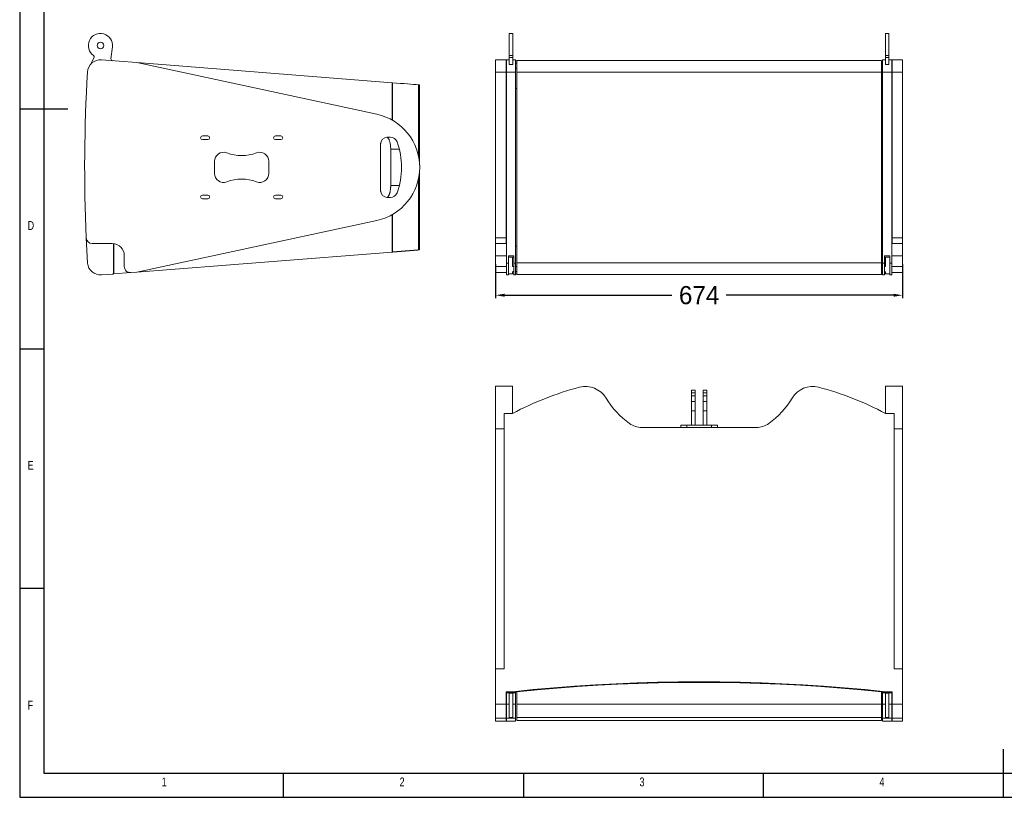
# Model space of a CAD drawing. Header units: inches. Extents: x 5219 to 8478, y -210 to 2071.
# Tile 1 of 7: x 5219 to 6850, y -210 to 1078. Entities that reach past the tile are written whole.
import ezdxf

# ---------------------------------------------------------------- set-up
doc = ezdxf.new("R2010")
doc.units = ezdxf.units.IN
doc.header["$MEASUREMENT"] = 0
doc.styles.add('SLDTEXTSTYLE0', font='TXT', dxfattribs={"width": 0.75})
doc.dimstyles.get("Standard").update_dxf_attribs({"dimtxt": 30, "dimasz": 15, "dimexe": 5, "dimexo": 5, "dimgap": 5, "dimtad": 0, "dimtoh": 1, "dimdec": 0, "dimzin": 0, "dimdsep": 46, "dimtxsty": 'Standard', "dimcen": 5, "dimadec": 0, "dimazin": 0, "dimtfac": 1, "dimtdec": 0, "dimtofl": 0, "dimtmove": 0, "dimatfit": 3, "dimfxl": 0, "dimtolj": 1, "dimtzin": 0, "dimarcsym": 0})

# ---------------------------------------------------------------- blocks, each defined once
blk = doc.blocks.new('1111')
at = {"color": 7, "linetype": 'Continuous'}
for p, q in [((2115.4, 777.9), (2115.4, -657.1)), ((2140.4, 752.9), (2140.4, -632.1)), ((2115.4, 60.4), (2165.4, 60.4)), ((2115.4, -189.6), (2140.4, -189.6)), ((2140.4, -439.6), (2115.4, -439.6)), ((3140.4, -657.1), (3140.4, -607.1)), ((2140.4, -632.1), (3229.4, -632.1)), ((2390.4, -657.1), (2390.4, -632.1)), ((2640.4, -632.1), (2640.4, -657.1)), ((2890.4, -657.1), (2890.4, -632.1)), ((2115.4, -657.1), (4165.4, -657.1))]:
    blk.add_line(p, q, dxfattribs=at)
at = {"color": 7, "char_height": 9.26, "attachment_point": 1, "style": 'SLDTEXTSTYLE0'}
for s, insert in [('D', (2123.7, -56.5)), ('E', (2123.7, -306.5)), ('F', (2123.7, -556.5)), ('1', (2263.3, -636.5)), ('2', (2511.2, -636.5)), ('3', (2761.2, -636.5)), ('4', (3011.2, -636.5))]:
    blk.add_mtext(s, dxfattribs=dict(at, insert=insert))
blk = doc.blocks.new('*D79')
at = {"color": 0, "lineweight": -2}
for p, q in [((6007, 673.3), (6007, 616.8)), ((6681, 673.3), (6681, 616.8)), ((6022, 621.8), (6299, 621.8)), ((6666, 621.8), (6389, 621.8))]:
    blk.add_line(p, q, dxfattribs=at)
at = {"color": 0}
for points in [[(6022, 624.3), (6022, 619.3), (6007, 621.8)], [(6666, 624.3), (6666, 619.3), (6681, 621.8)]]:
    blk.add_solid(points, dxfattribs=at)
at = {"layer": 'Defpoints', "color": 0}
for p in [(6007, 678.3), (6681, 678.3), (6007, 621.8)]:
    blk.add_point(p, dxfattribs=at)
at = {"color": 0, "insert": (6344, 621.8), "char_height": 30, "attachment_point": 5}
blk.add_mtext('\\A1;674', dxfattribs=at)

msp = doc.modelspace()

# ---------------------------------------------------------------- linework, layer by layer
at = {"color": 7, "linetype": 'Continuous', "lineweight": 15}
for p, q in [((6035.6, 1055.6), (6029.6, 1055.6)), ((6029.6, 1019), (6029.6, 1055.6)), ((6035.6, 1055.6), (6035.6, 1019)), ((6658.5, 1055.6), (6652.5, 1055.6)), ((6652.5, 1019), (6652.5, 1055.6)), ((6658.5, 1055.6), (6658.5, 1019)), ((5369.8, 1013.7), (5372.2, 1033.2)), ((5335.8, 1004.2), (5341.9, 1015.8)), ((5412.7, 1007.2), (5354, 1011.8)), ((6024.4, 1011.9), (6007, 1011.9)), ((6007, 991.7), (6007, 1011.9)), ((6024.4, 1011.9), (6024.4, 991.7)), ((6029.6, 1011.9), (6025.1, 1011.9)), ((6025.1, 1011.9), (6025.1, 991.7)), ((6029.6, 1019), (6035.6, 1019)), ((6029.6, 1015.8), (6029.6, 1019)), ((6035.6, 1015.8), (6029.6, 1015.8)), ((6029.6, 1004.2), (6029.6, 1015.8)), ((6035.6, 1019), (6035.6, 1015.8)), ((6035.6, 1004.2), (6035.6, 1015.8)), ((6040.1, 1011.9), (6035.6, 1011.9)), ((6040.1, 991.7), (6040.1, 1011.9)), ((6652.5, 1011.9), (6648, 1011.9)), ((6648, 1011.9), (6648, 991.7)), ((6652.5, 1019), (6658.5, 1019)), ((6652.5, 1015.8), (6652.5, 1019)), ((6658.5, 1015.8), (6652.5, 1015.8)), ((6652.5, 1004.2), (6652.5, 1015.8)), ((6658.5, 1019), (6658.5, 1015.8)), ((6658.5, 1004.2), (6658.5, 1015.8)), ((6663, 1011.9), (6658.5, 1011.9)), ((6663, 991.7), (6663, 1011.9)), ((6681, 1011.9), (6663.7, 1011.9)), ((6663.7, 1011.9), (6663.7, 991.7)), ((6681, 1011.9), (6681, 991.7)), ((5412.7, 1007.2), (5412.7, 1007.2)), ((5810.1, 921.7), (5412.7, 1007.2)), ((5835.7, 973.9), (5412.7, 1007.2)), ((6025.1, 1010.2), (6024.4, 1010.2)), ((6035.6, 1004.2), (6029.6, 1004.2)), ((6042, 1010.2), (6040.1, 1010.2)), ((6042, 1006.2), (6040.1, 1006.2)), ((6040.1, 998.2), (6042, 998.2)), ((6646, 1010.5), (6042, 1010.5)), ((6042, 991.2), (6042, 1010.5)), ((6646, 991.2), (6646, 1010.5)), ((6648, 1010.2), (6646, 1010.2)), ((6646, 1006.2), (6648, 1006.2)), ((6648, 998.2), (6646, 998.2)), ((6658.5, 1004.2), (6652.5, 1004.2)), ((6663.7, 1010.2), (6663, 1010.2)), ((6024.4, 991.7), (6007, 991.7)), ((6024.4, 716.9), (6024.4, 991.7)), ((6040.1, 991.7), (6025.1, 991.7)), ((6025.1, 991.7), (6025.1, 674.9)), ((6040.1, 674.9), (6040.1, 991.7)), ((6646, 991.2), (6042, 991.2)), ((6042, 991.2), (6042, 675.3)), ((6646, 675.3), (6646, 991.2)), ((6648, 991.7), (6648, 674.9)), ((6663, 991.7), (6648, 991.7)), ((6663, 674.9), (6663, 991.7)), ((6681, 991.7), (6663.7, 991.7)), ((6663.7, 991.7), (6663.7, 716.9)), ((6681, 991.7), (6681, 716.9)), ((5835.7, 911.9), (5835.7, 973.9)), ((5835.9, 973.9), (5835.7, 973.9)), ((5835.9, 911.8), (5835.9, 973.9)), ((5879.4, 970.5), (5879.4, 958.5)), ((5880.6, 844), (5880.6, 970.4)), ((6040.1, 964.1), (6042, 964.1)), ((6646, 964), (6648, 964.1)), ((5879.2, 958.5), (5879.2, 852.2)), ((5879.2, 852.2), (5879.2, 958.5)), ((5521.2, 885.7), (5530.2, 885.7)), ((5642.2, 885.7), (5651.2, 885.7)), ((5828.2, 883.7), (5832.4, 883.7)), ((5530.2, 879.7), (5521.2, 879.7)), ((5651.2, 879.7), (5642.2, 879.7)), ((5816.2, 795.7), (5816.2, 871.7)), ((5816.3, 793.7), (5816.3, 873.7)), ((5833.1, 863.7), (5833.1, 803.7)), ((5541.2, 823.7), (5541.2, 843.7)), ((5631.2, 843.7), (5631.2, 823.7)), ((5880.6, 696.9), (5880.6, 823.4)), ((5879.2, 708.9), (5879.2, 815.2)), ((5879.2, 815.1), (5879.2, 708.9)), ((5521.2, 787.7), (5530.2, 787.7)), ((5642.2, 787.7), (5651.2, 787.7)), ((5832.9, 783.7), (5827.7, 783.7)), ((5832.4, 783.7), (5828.2, 783.7)), ((5530.2, 781.7), (5521.2, 781.7)), ((5651.2, 781.7), (5642.2, 781.7)), ((5835.7, 755.5), (5835.7, 693.4)), ((5835.9, 693.4), (5835.9, 755.6)), ((5412.7, 660.1), (5810.1, 745.7)), ((5338.7, 707.3), (5371.9, 707.3)), ((5373.9, 707.2), (5373.9, 658)), ((5374.5, 707.2), (5374.5, 657.1)), ((5879.4, 696.9), (5879.4, 708.9)), ((6024.4, 716.9), (6007, 716.9)), ((6007, 707.3), (6024.4, 707.3)), ((6024.4, 707.3), (6024.4, 716.9)), ((6024.4, 707.2), (6024.4, 707.3)), ((6024.4, 707.2), (6025, 707.2)), ((6025, 707.2), (6025, 657.1)), ((6042, 703.3), (6040.1, 703.2)), ((6648, 703.3), (6646, 703.3)), ((6663, 707.2), (6663.7, 707.2)), ((6681, 716.9), (6663.7, 716.9)), ((6663.7, 716.9), (6663.7, 707.3)), ((6663.7, 707.3), (6681, 707.3)), ((6663.7, 707.3), (6663.7, 707.2)), ((6681, 716.9), (6681, 707.3)), ((6681, 707.3), (6681, 687.3)), ((5391.9, 687.3), (5391.9, 669.3)), ((5412.7, 660.1), (5835.7, 693.4)), ((5835.7, 693.4), (5835.9, 693.4)), ((5880.5, 697), (5880.4, 696.9)), ((5880.6, 696.9), (5880.6, 696.9)), ((6025, 687.3), (6007, 687.3)), ((6007, 669.3), (6007, 687.3)), ((6028.1, 687.1), (6037.1, 687.1)), ((6028.1, 687), (6028.1, 687.1)), ((6028.1, 674.9), (6028.1, 687)), ((6028.1, 685.1), (6037.1, 685.1)), ((6035, 669.2), (6035, 685.1)), ((6037.1, 687.1), (6037.1, 687)), ((6037.1, 687), (6037.1, 674.9)), ((6651, 687), (6651, 687.1)), ((6651, 687.1), (6660, 687.1)), ((6651, 674.9), (6651, 687)), ((6651, 685.1), (6660, 685.1)), ((6653, 669.2), (6653, 685.1)), ((6660, 687.1), (6660, 687)), ((6660, 687), (6660, 674.9)), ((6681, 687.3), (6663, 687.3)), ((6681, 687.3), (6681, 669.3)), ((5373.9, 669.1), (5374.5, 669.2)), ((6025, 669.3), (6007, 669.3)), ((6028.1, 674.9), (6025.1, 674.9)), ((6025.1, 674.9), (6025.1, 655.5)), ((6028.1, 655.5), (6028.1, 674.9)), ((6037.1, 669.2), (6035, 669.2)), ((6037.1, 674.9), (6040.1, 674.9)), ((6037.1, 674.9), (6037.1, 655.5)), ((6040.1, 655.5), (6040.1, 674.9)), ((6042, 669.2), (6040.1, 669.2)), ((6042, 675.3), (6646, 675.3)), ((6042, 675.3), (6042, 656)), ((6646, 656), (6646, 675.3)), ((6646, 669.2), (6648, 669.2)), ((6651, 674.9), (6648, 674.9)), ((6648, 674.9), (6648, 655.5)), ((6651, 655.5), (6651, 674.9)), ((6651, 669.2), (6653, 669.2)), ((6660, 674.9), (6663, 674.9)), ((6660, 674.9), (6660, 655.5)), ((6663, 655.5), (6663, 674.9)), ((6681, 669.3), (6663, 669.3)), ((6681, 669.3), (6681, 659.3)), ((5373, 657), (5354, 655.5)), ((5374.5, 657.7), (5373.8, 657.7)), ((5374.5, 661.1), (5373.9, 661.1)), ((5373.9, 659.7), (5374.5, 659.7)), ((5374.5, 659.7), (5374.5, 658.6)), ((5374.5, 659.7), (5374.5, 659.7)), ((5374.5, 657.1), (5402.7, 659.3)), ((5402.7, 659.3), (5412.7, 660.1)), ((6007, 659.3), (6025, 659.3)), ((6025, 657.1), (6025.1, 657.1)), ((6025.1, 655.5), (6028.1, 655.5)), ((6028.1, 657.1), (6035, 657.1)), ((6035, 660), (6035.9, 661.1)), ((6035, 657.1), (6035, 660)), ((6035, 657.2), (6037.1, 657.2)), ((6035.9, 661.1), (6037.1, 661.1)), ((6037.1, 655.5), (6040.1, 655.5)), ((6040.1, 661.1), (6042, 661.1)), ((6040.1, 657.2), (6042, 657.2)), ((6042, 656), (6646, 656)), ((6648, 661.1), (6646, 661.1)), ((6646, 657.2), (6648, 657.2)), ((6648, 655.5), (6651, 655.5)), ((6652.2, 661.1), (6651, 661.1)), ((6651, 657.2), (6653, 657.2)), ((6652.2, 661.1), (6653, 660)), ((6653, 657.1), (6653, 660)), ((6660, 657.1), (6653, 657.1)), ((6660, 655.5), (6663, 655.5)), ((6663, 659.3), (6681, 659.3)), ((6035, 471.2), (6007, 471.2)), ((6337.4, 464.8), (6331.4, 464.8)), ((6331.4, 460.1), (6337.4, 460.1)), ((6356.6, 464.8), (6350.6, 464.8)), ((6350.6, 460.1), (6356.6, 460.1)), ((6681, 471.2), (6653, 471.2)), ((6681, 471.2), (6681, 400.2)), ((6337.4, 455.2), (6331.4, 455.2)), ((6331.4, 445.9), (6337.4, 445.9)), ((6331.4, 430.3), (6331.4, 445.9)), ((6337.4, 445.9), (6337.4, 430.3)), ((6356.6, 455.2), (6350.6, 455.2)), ((6350.6, 445.9), (6356.6, 445.9)), ((6350.6, 430.3), (6350.6, 445.9)), ((6356.6, 445.9), (6356.6, 430.3)), ((6021, 2.8), (6021, 425.8)), ((6021, 425.8), (6035, 425.8)), ((6035, 425.8), (6035, 426)), ((6331.4, 430.3), (6337.4, 430.3)), ((6331.4, 406.8), (6331.4, 430.3)), ((6337.4, 430.3), (6337.4, 406.8)), ((6350.6, 430.3), (6356.6, 430.3)), ((6350.6, 406.8), (6350.6, 430.3)), ((6356.6, 430.3), (6356.6, 406.8)), ((6653, 426), (6653, 425.8)), ((6653, 425.8), (6667, 425.8)), ((6667, 425.8), (6667, 2.8)), ((6021, 400.2), (6007, 400.2)), ((6007, 2.8), (6007, 400.2)), ((6249.2, 402.8), (6438.9, 402.8)), ((6313.5, 406.8), (6313.5, 402.8)), ((6323.5, 402.8), (6323.5, 406.8)), ((6323.5, 406.8), (6331.4, 406.8)), ((6331.4, 406.8), (6337.4, 406.8)), ((6337.4, 406.8), (6350.6, 406.8)), ((6350.6, 406.8), (6356.6, 406.8)), ((6356.6, 406.8), (6364.5, 406.8)), ((6364.5, 406.8), (6364.5, 402.8)), ((6374.5, 402.8), (6374.5, 406.8)), ((6667, 400.2), (6681, 400.2)), ((6681, 400.2), (6681, 2.8)), ((6007, 2.8), (6021, 2.8)), ((6007, -55.9), (6007, 2.8)), ((6007, 2.8), (6021, 2.8)), ((6007, 2.8), (6007, 2.8)), ((6667, 2.8), (6681, 2.8)), ((6667, 2.8), (6681, 2.8)), ((6681, 2.8), (6681, -55.9)), ((6681, 2.8), (6681, 2.8)), ((6344, -18.6), (6344, -18.9)), ((6035, -35.4), (6024.4, -35.4)), ((6024.4, -35.4), (6024.4, -55.9)), ((6025.1, -36), (6040.1, -36)), ((6025.1, -36), (6025.1, -36.9)), ((6040.1, -36.9), (6025.1, -36.9)), ((6025.1, -36.9), (6025.1, -55.9)), ((6029.6, -37.3), (6035.6, -37.3)), ((6029.6, -37.6), (6029.6, -37.3)), ((6035.6, -37.6), (6029.6, -37.6)), ((6029.6, -77.6), (6029.6, -37.6)), ((6035, -35.4), (6035, -35.1)), ((6035.9, -35.4), (6035, -35.4)), ((6035.6, -37.3), (6035.6, -37.6)), ((6035.6, -37.6), (6035.6, -77.6)), ((6042, -35.4), (6035.9, -35.4)), ((6040.1, -36.9), (6040.1, -36)), ((6040.1, -55.9), (6040.1, -36.9)), ((6042, -56), (6042, -35.3)), ((6646, -56), (6646, -35.3)), ((6646, -35.4), (6652.2, -35.4)), ((6648, -36), (6663, -36)), ((6648, -36), (6648, -36.9)), ((6663, -36.9), (6648, -36.9)), ((6648, -36.9), (6648, -55.9)), ((6653, -35.4), (6652.2, -35.4)), ((6652.5, -37.3), (6658.5, -37.3)), ((6652.5, -37.6), (6652.5, -37.3)), ((6658.5, -37.6), (6652.5, -37.6)), ((6652.5, -77.6), (6652.5, -37.6)), ((6653, -35.1), (6653, -35.4)), ((6663.7, -35.4), (6653, -35.4)), ((6658.5, -37.3), (6658.5, -37.6)), ((6658.5, -37.6), (6658.5, -77.6)), ((6663, -36.9), (6663, -36)), ((6663, -55.9), (6663, -36.9)), ((6663.7, -55.9), (6663.7, -35.4)), ((6024.4, -55.9), (6007, -55.9)), ((6007, -79.1), (6007, -55.9)), ((6024.4, -55.9), (6024.4, -79.1)), ((6025.1, -55.9), (6025.1, -79.1)), ((6029.6, -55.9), (6025.1, -55.9)), ((6040.1, -55.9), (6035.6, -55.9)), ((6040.1, -79.1), (6040.1, -55.9)), ((6042, -78), (6042, -56)), ((6646, -56), (6042, -56)), ((6646, -78), (6646, -56)), ((6652.5, -55.9), (6648, -55.9)), ((6648, -55.9), (6648, -79.1)), ((6663, -55.9), (6658.5, -55.9)), ((6663, -79.1), (6663, -55.9)), ((6663.7, -55.9), (6663.7, -79.1)), ((6681, -55.9), (6663.7, -55.9)), ((6681, -55.9), (6681, -79.1)), ((6024.4, -79.1), (6007, -79.1)), ((6024.4, -83.8), (6024.4, -79.1)), ((6040.1, -79.1), (6025.1, -79.1)), ((6025.1, -79.1), (6025.1, -83.8)), ((6029.6, -77.6), (6035.6, -77.6)), ((6040.1, -83.8), (6040.1, -79.1)), ((6646, -78), (6042, -78)), ((6042, -78), (6042, -82.8)), ((6646, -78), (6646, -82.8)), ((6663, -79.1), (6648, -79.1)), ((6648, -79.1), (6648, -83.8)), ((6652.5, -77.6), (6658.5, -77.6)), ((6663, -83.8), (6663, -79.1)), ((6681, -79.1), (6663.7, -79.1)), ((6663.7, -79.1), (6663.7, -83.8)), ((6681, -79.1), (6681, -83.8)), ((6007, -83.8), (6024.4, -83.8)), ((6025.1, -83.8), (6040.1, -83.8)), ((6042, -82.8), (6646, -82.8)), ((6648, -83.8), (6663, -83.8)), ((6663.7, -83.8), (6681, -83.8))]:
    msp.add_line(p, q, dxfattribs=at)
at = {"color": 8, "linetype": 'Continuous', "lineweight": 15}
for p, q in [((5879.4, 958.5), (5879.4, 851.4)), ((5833.1, 863.7), (5847.4, 863.7)), ((5879.4, 816), (5879.4, 708.9)), ((5833.1, 803.7), (5847.4, 803.7))]:
    msp.add_line(p, q, dxfattribs=at)
at = {"color": 7, "linetype": 'Continuous', "lineweight": 15, "flags": 128}
for points in [[(5879.4, 970.5), (5875.3, 970.8), (5870.9, 971.2), (5866, 971.6), (5860.8, 972), (5855.1, 972.4), (5849.1, 972.9), (5842.7, 973.4), (5835.9, 973.9)], [(5880.6, 970.4), (5880.5, 970.4), (5880.1, 970.4), (5879.4, 970.5)], [(5330.9, 674.9), (5329.2, 706.5), (5328.7, 716.9)], [(6344, -18.6), (6309.6, -18.8), (6275.2, -19.5), (6240.9, -20.5), (6206.5, -21.9), (6172.1, -23.7), (6137.8, -26), (6103.5, -28.6), (6069.3, -31.7), (6035, -35.1)], [(6344, -18.9), (6309.7, -19.2), (6275.4, -19.8), (6241.1, -20.8), (6206.9, -22.2), (6172.6, -24), (6138.4, -26.3), (6104.2, -28.9), (6070, -31.9), (6035.9, -35.4)], [(6042, -35.3), (6075.5, -32), (6109, -29.1), (6142.5, -26.6), (6176, -24.5), (6209.6, -22.7), (6243.2, -21.4), (6276.8, -20.4), (6310.4, -19.8), (6344, -19.6), (6377.6, -19.8), (6411.3, -20.4), (6444.9, -21.4), (6478.4, -22.7), (6512, -24.5), (6545.6, -26.6), (6579.1, -29.1), (6612.6, -32), (6646, -35.3)], [(6653, -35.1), (6618.8, -31.7), (6584.5, -28.6), (6550.2, -26), (6515.9, -23.7), (6481.6, -21.9), (6447.2, -20.5), (6412.8, -19.5), (6378.4, -18.8), (6344, -18.6)], [(6652.2, -35.4), (6618.1, -31.9), (6583.9, -28.9), (6549.7, -26.3), (6515.5, -24), (6481.2, -22.2), (6446.9, -20.8), (6412.6, -19.8), (6378.3, -19.2), (6344, -18.9)]]:
    msp.add_lwpolyline(points, dxfattribs=at)
at = {"color": 7, "linetype": 'Continuous', "lineweight": 15}
msp.add_circle((5352.3, 1035.6), 5.5, dxfattribs=at)
for centre, radius, start, end in [((5352.3, 1035.6), 20, 353.1233, 235.8808), ((5352.3, 990.4), 21.5, 85.5, 176.5844), ((5339.7, 1016.9), 2.5, 332.2602, 55.8808), ((5372.8, 1013.4), 3, 173.1233, 265.5), ((7976.2, 833.8), 2650, 176.5844, 182.5287), ((5791.2, 833.7), 90, 282.1506, 77.8492), ((5521.2, 882.7), 3, 90, 270), ((5530.2, 882.7), 3, 270, 90), ((5642.2, 882.7), 3, 90, 270), ((5651.2, 882.7), 3, 270, 90), ((5828.2, 871.7), 12, 90, 180), ((5832.4, 871.7), 12, 20.0947, 90), ((5728.6, 833.7), 122.6, 339.9053, 20.0947), ((5556.2, 843.7), 15, 69.3327, 180), ((5586.2, 923.2), 70, 249.3327, 290.6673), ((5616.2, 843.7), 15, 360, 110.6673), ((5556.2, 823.7), 15, 180, 290.6673), ((5616.2, 823.7), 15, 249.3327, 0), ((5586.2, 744.2), 70, 69.3327, 110.6673), ((5521.2, 784.7), 3, 90, 270), ((5530.2, 784.7), 3, 270, 90), ((5642.2, 784.7), 3, 90, 270), ((5651.2, 784.7), 3, 270, 90), ((5828.2, 795.7), 12, 180, 270), ((5832.4, 795.7), 12, 270, 339.9053), ((5338.7, 717.3), 10, 182.5287, 270), ((5371.9, 687.3), 20, 0, 90), ((5352.3, 677), 21.5, 185.6074, 274.5), ((5401.9, 669.3), 10, 180, 274.5), ((5372.9, 658), 1, 274.5, 0), ((6283.7, -45.2), 532.8, 104.9762, 117.8252), ((6155.6, 430.6), 40, 31.3234, 103.8546), ((6532.4, 430.6), 40, 76.1454, 148.6766), ((6404.3, -45.2), 532.8, 62.1748, 75.0238), ((6312.8, 526.3), 144, 211.3234, 234.2755), ((6375.3, 526.3), 144, 305.7245, 328.6766), ((6249.2, 437.8), 35, 234.2755, 270), ((6438.9, 437.8), 35, 270, 305.7245)]:
    msp.add_arc(centre, radius, start, end, dxfattribs=at)
for points, knots in [([(6007, 716.9), (6007, 718.7), (6007, 722.2), (6007, 727.5), (6007, 732.7), (6007, 738), (6007, 743.3), (6007, 748.6), (6007, 753.9), (6007, 759.2), (6007, 764.5), (6007, 769.7), (6007, 775), (6007, 780.3), (6007, 785.6), (6007, 790.9), (6007, 796.2), (6007, 801.5), (6007, 806.7), (6007, 812), (6007, 817.3), (6007, 822.6), (6007, 827.9), (6007, 833.2), (6007, 838.5), (6007, 843.7), (6007, 849), (6007, 855.8), (6007, 864.1), (6007, 874), (6007, 883.8), (6007, 893.6), (6007, 903.4), (6007, 913.2), (6007, 923), (6007, 932.9), (6007, 942.7), (6007, 952.5), (6007, 962.3), (6007, 972.1), (6007, 981.9), (6007, 988.4), (6007, 991.7)], [0, 0, 0, 0, 0.019235, 0.038468, 0.057701, 0.076933, 0.096165, 0.115396, 0.134626, 0.153856, 0.173085, 0.192314, 0.211543, 0.230772, 0.250001, 0.269229, 0.288458, 0.307687, 0.326916, 0.346145, 0.365375, 0.384605, 0.403836, 0.423067, 0.442299, 0.461532, 0.480766, 0.5, 0.53572, 0.571438, 0.607153, 0.642866, 0.678577, 0.714288, 0.749999, 0.785709, 0.82142, 0.857132, 0.892845, 0.928561, 0.964279, 1, 1, 1, 1]), ([(5827, 883.6), (5827.2, 883.5), (5827.6, 883.4), (5828.2, 882.9), (5828.9, 882.2), (5829.6, 881.2), (5830.4, 879.7), (5831.1, 878), (5831.6, 876.3), (5832.2, 874.1), (5832.7, 871.2), (5833.1, 867.5), (5833.1, 864.9), (5833.1, 863.7)], [0, 0, 0, 0, 0.05067, 0.122789, 0.187055, 0.28323, 0.377089, 0.4706, 0.542896, 0.613218, 0.74798, 0.874998, 1, 1, 1, 1]), ([(5826.2, 783.7), (5826.3, 783.7), (5826.4, 783.7), (5826.5, 783.7), (5826.7, 783.7), (5826.8, 783.8), (5826.9, 783.8), (5827, 783.8), (5827.1, 783.9), (5827.2, 783.9), (5827.3, 783.9), (5827.4, 784), (5827.7, 784.1), (5828.2, 784.5), (5828.8, 785.1), (5829.4, 785.9), (5830, 787), (5830.6, 788.1), (5831.1, 789.5), (5831.6, 791.1), (5832, 792.8), (5832.4, 794.5), (5832.6, 796), (5832.8, 797.1), (5832.8, 797.9), (5832.9, 798.7), (5833, 799.6), (5833, 800.4), (5833.1, 801.2), (5833.1, 802), (5833.1, 802.9), (5833.1, 803.4), (5833.1, 803.7)], [0, 0, 0, 0, 0.014179, 0.027698, 0.040558, 0.052758, 0.064299, 0.07518, 0.085401, 0.094963, 0.103866, 0.112109, 0.119692, 0.186521, 0.246074, 0.313692, 0.376771, 0.44442, 0.508904, 0.575896, 0.641059, 0.704444, 0.766102, 0.792485, 0.818757, 0.844924, 0.87099, 0.896962, 0.922843, 0.94864, 0.974357, 1, 1, 1, 1]), ([(6007, 707.3), (6007, 707.3), (6007, 707.3), (6007, 707.4), (6007, 707.4), (6007, 707.4), (6007, 707.4), (6007, 707.5), (6007, 707.7), (6007, 708), (6007, 708.4), (6007, 709), (6007, 710.1), (6007, 711.3), (6007, 712.5), (6007, 713.3), (6007, 714.2), (6007, 715), (6007, 715.7), (6007, 716.3), (6007, 716.7), (6007, 716.9)], [0, 0, 0, 0, 0.019539, 0.039042, 0.058526, 0.078009, 0.097507, 0.117037, 0.178832, 0.240662, 0.30488, 0.369133, 0.500006, 0.63088, 0.695098, 0.759351, 0.821146, 0.882975, 0.921985, 0.960947, 1, 1, 1, 1]), ([(6007, 687.3), (6007, 687.5), (6007, 687.8), (6007, 688.3), (6007, 688.7), (6007, 689.2), (6007, 689.6), (6007, 690.1), (6007, 690.5), (6007, 691.5), (6007, 692.9), (6007, 694.7), (6007, 696.6), (6007, 698.3), (6007, 700), (6007, 701.5), (6007, 702.9), (6007, 704.1), (6007, 705.1), (6007, 706), (6007, 706.6), (6007, 706.9), (6007, 707.1), (6007, 707.2), (6007, 707.3), (6007, 707.3), (6007, 707.3), (6007, 707.3)], [0, 0, 0, 0, 0.014594, 0.029165, 0.04372, 0.058267, 0.072814, 0.087367, 0.101935, 0.116526, 0.178259, 0.240008, 0.304314, 0.368636, 0.434311, 0.500002, 0.565676, 0.631367, 0.695673, 0.759996, 0.821728, 0.883478, 0.906805, 0.93009, 0.953363, 0.976656, 1, 1, 1, 1]), ([(5879.4, 696.9), (5879.2, 696.9), (5878.8, 696.8), (5878.2, 696.8), (5877.6, 696.7), (5877, 696.7), (5876.4, 696.6), (5875.8, 696.6), (5875.2, 696.5), (5874.5, 696.5), (5873.9, 696.4), (5873.2, 696.4), (5872.5, 696.3), (5871.8, 696.3), (5871.2, 696.2), (5870.5, 696.2), (5869.7, 696.1), (5869, 696.1), (5868.3, 696), (5867.6, 695.9), (5866.8, 695.9), (5866.1, 695.8), (5865.3, 695.8), (5864.5, 695.7), (5863.7, 695.6), (5862.9, 695.6), (5862.1, 695.5), (5861.3, 695.4), (5860.5, 695.4), (5859.7, 695.3), (5858.8, 695.2), (5858, 695.2), (5857.1, 695.1), (5856.3, 695), (5855.4, 695), (5854.5, 694.9), (5853.6, 694.8), (5852.7, 694.8), (5851.8, 694.7), (5850.9, 694.6), (5849.9, 694.5), (5849, 694.5), (5848, 694.4), (5847.1, 694.3), (5846.1, 694.2), (5845.1, 694.2), (5844.1, 694.1), (5843.1, 694), (5842.1, 693.9), (5841.1, 693.9), (5840.1, 693.8), (5839.1, 693.7), (5838, 693.6), (5837, 693.5), (5836.2, 693.5), (5835.9, 693.4)], [0, 0, 0, 0, 0.018593, 0.037196, 0.05581, 0.074434, 0.093069, 0.111714, 0.13037, 0.149037, 0.167714, 0.186401, 0.2051, 0.223809, 0.242528, 0.261258, 0.279999, 0.29875, 0.317512, 0.336284, 0.355067, 0.37386, 0.392664, 0.411479, 0.430304, 0.44914, 0.467987, 0.486844, 0.505712, 0.52459, 0.543479, 0.562379, 0.581289, 0.600209, 0.619141, 0.638083, 0.657035, 0.675999, 0.694972, 0.713957, 0.732952, 0.751958, 0.770974, 0.790001, 0.809039, 0.828087, 0.847146, 0.866215, 0.885296, 0.904386, 0.923488, 0.9426, 0.961723, 0.980856, 1, 1, 1, 1]), ([(5879.4, 696.9), (5879.8, 696.9), (5880.5, 697), (5880.5, 697), (5880.4, 696.9)], [0, 0, 0, 0, 0.63904, 1, 1, 1, 1]), ([(6007, 659.4), (6007, 659.4), (6007, 659.4), (6007, 659.8), (6007, 660.7), (6007, 661.9), (6007, 663.5), (6007, 665.3), (6007, 667.3), (6007, 668.6), (6007, 669.3)], [0, 0, 0, 0, 0.081274, 0.212521, 0.343768, 0.475015, 0.60626, 0.737508, 0.868752, 1, 1, 1, 1]), ([(6007, 400.2), (6007, 403.5), (6007, 410.1), (6007, 419.5), (6007, 428.5), (6007, 436.9), (6007, 444.6), (6007, 451.4), (6007, 457.4), (6007, 462.3), (6007, 466.3), (6007, 469.1), (6007, 470.9), (6007, 471.1), (6007, 471.2)], [0, 0, 0, 0, 0.083333, 0.166667, 0.25, 0.333334, 0.416667, 0.500001, 0.583334, 0.666668, 0.750001, 0.833335, 0.916668, 1, 1, 1, 1]), ([(6035, 471.2), (6035, 471.2), (6035, 471), (6035, 470), (6035, 468.3), (6035, 465.9), (6035, 462.9), (6035, 459.2), (6035, 455), (6035, 450.1), (6035, 444.8), (6035, 439), (6035, 432.7), (6035, 428.2), (6035, 426)], [0, 0, 0, 0, 0.083333, 0.166667, 0.25, 0.333333, 0.416667, 0.5, 0.583333, 0.666667, 0.75, 0.833333, 0.916667, 1, 1, 1, 1]), ([(6331.4, 460.1), (6331.4, 460.2), (6331.4, 460.3), (6331.4, 460.6), (6331.4, 460.8), (6331.4, 461.1), (6331.4, 461.3), (6331.4, 461.6), (6331.4, 461.8), (6331.4, 462.2), (6331.4, 462.9), (6331.4, 463.6), (6331.4, 464.1), (6331.4, 464.5), (6331.4, 464.6), (6331.4, 464.7), (6331.4, 464.8), (6331.4, 464.8), (6331.4, 464.8)], [0, 0, 0, 0, 0.030845, 0.061595, 0.092281, 0.122934, 0.1535853, 0.1842662, 0.2150077, 0.2458408, 0.3729024, 0.5000152, 0.6270769, 0.7541897, 0.8157379, 0.8770559, 0.9383935, 1, 1, 1, 1]), ([(6331.4, 455.2), (6331.4, 455.2), (6331.4, 455.2), (6331.4, 455.2), (6331.4, 455.2), (6331.4, 455.2), (6331.4, 455.3), (6331.4, 455.3), (6331.4, 455.4), (6331.4, 455.6), (6331.4, 455.9), (6331.4, 456.5), (6331.4, 457.2), (6331.4, 457.9), (6331.4, 458.5), (6331.4, 459), (6331.4, 459.5), (6331.4, 459.9), (6331.4, 460.1)], [0, 0, 0, 0, 0.030843, 0.06159, 0.092273, 0.122924, 0.153572, 0.18425, 0.21499, 0.245821, 0.372894, 0.500015, 0.627088, 0.75421, 0.815755, 0.877067, 0.938399, 1, 1, 1, 1]), ([(6337.4, 464.8), (6337.4, 464.8), (6337.4, 464.8), (6337.4, 464.8), (6337.4, 464.8), (6337.4, 464.7), (6337.4, 464.7), (6337.4, 464.6), (6337.4, 464.6), (6337.4, 464.4), (6337.4, 464.1), (6337.4, 463.6), (6337.4, 462.9), (6337.4, 462.2), (6337.4, 461.6), (6337.4, 461.1), (6337.4, 460.6), (6337.4, 460.2), (6337.4, 460.1)], [0, 0, 0, 0, 0.030845, 0.061595, 0.092281, 0.122934, 0.1535853, 0.1842662, 0.2150077, 0.2458408, 0.3729024, 0.5000152, 0.6270769, 0.7541897, 0.8157379, 0.8770559, 0.9383935, 1, 1, 1, 1]), ([(6337.4, 460.1), (6337.4, 460), (6337.4, 459.8), (6337.4, 459.5), (6337.4, 459.3), (6337.4, 459), (6337.4, 458.8), (6337.4, 458.5), (6337.4, 458.3), (6337.4, 457.8), (6337.4, 457.2), (6337.4, 456.5), (6337.4, 455.9), (6337.4, 455.5), (6337.4, 455.3), (6337.4, 455.2), (6337.4, 455.2), (6337.4, 455.2), (6337.4, 455.2)], [0, 0, 0, 0, 0.030843, 0.06159, 0.092273, 0.122924, 0.153572, 0.18425, 0.21499, 0.245821, 0.372894, 0.500015, 0.627088, 0.75421, 0.815755, 0.877067, 0.938399, 1, 1, 1, 1]), ([(6350.6, 460.1), (6350.6, 460.2), (6350.6, 460.3), (6350.6, 460.6), (6350.6, 460.8), (6350.6, 461.1), (6350.6, 461.3), (6350.6, 461.6), (6350.6, 461.8), (6350.6, 462.2), (6350.6, 462.9), (6350.6, 463.6), (6350.6, 464.1), (6350.6, 464.5), (6350.6, 464.6), (6350.6, 464.7), (6350.6, 464.8), (6350.6, 464.8), (6350.6, 464.8)], [0, 0, 0, 0, 0.030845, 0.061595, 0.092281, 0.122934, 0.153585, 0.184266, 0.215008, 0.245841, 0.372902, 0.500015, 0.627077, 0.75419, 0.815738, 0.877056, 0.938394, 1, 1, 1, 1]), ([(6350.6, 455.2), (6350.6, 455.2), (6350.6, 455.2), (6350.6, 455.2), (6350.6, 455.2), (6350.6, 455.2), (6350.6, 455.3), (6350.6, 455.3), (6350.6, 455.4), (6350.6, 455.6), (6350.6, 455.9), (6350.6, 456.5), (6350.6, 457.2), (6350.6, 457.9), (6350.6, 458.5), (6350.6, 459), (6350.6, 459.5), (6350.6, 459.9), (6350.6, 460.1)], [0, 0, 0, 0, 0.030843, 0.06159, 0.092273, 0.122924, 0.153572, 0.18425, 0.21499, 0.245821, 0.372894, 0.500015, 0.627088, 0.75421, 0.815755, 0.877067, 0.938399, 1, 1, 1, 1]), ([(6356.6, 464.8), (6356.6, 464.8), (6356.6, 464.8), (6356.6, 464.8), (6356.6, 464.8), (6356.6, 464.7), (6356.6, 464.7), (6356.6, 464.6), (6356.6, 464.6), (6356.6, 464.4), (6356.6, 464.1), (6356.6, 463.6), (6356.6, 462.9), (6356.6, 462.2), (6356.6, 461.6), (6356.6, 461.1), (6356.6, 460.6), (6356.6, 460.2), (6356.6, 460.1)], [0, 0, 0, 0, 0.030845, 0.061595, 0.092281, 0.122934, 0.1535853, 0.1842662, 0.2150077, 0.2458408, 0.3729024, 0.5000152, 0.6270769, 0.7541897, 0.8157379, 0.8770559, 0.9383935, 1, 1, 1, 1]), ([(6356.6, 460.1), (6356.6, 460), (6356.6, 459.8), (6356.6, 459.5), (6356.6, 459.3), (6356.6, 459), (6356.6, 458.8), (6356.6, 458.5), (6356.6, 458.3), (6356.6, 457.8), (6356.6, 457.2), (6356.6, 456.5), (6356.6, 455.9), (6356.6, 455.5), (6356.6, 455.3), (6356.6, 455.2), (6356.6, 455.2), (6356.6, 455.2), (6356.6, 455.2)], [0, 0, 0, 0, 0.030843, 0.06159, 0.092273, 0.122924, 0.153572, 0.18425, 0.21499, 0.245821, 0.372894, 0.500015, 0.627088, 0.75421, 0.815755, 0.877067, 0.938399, 1, 1, 1, 1]), ([(6653, 471.2), (6653, 471.2), (6653, 471.2), (6653, 471.2), (6653, 471.2), (6653, 471.2), (6653, 471.1), (6653, 471.1), (6653, 471), (6653, 470.9), (6653, 470.8), (6653, 470.7), (6653, 470.6), (6653, 470.3), (6653, 469.6), (6653, 468.3), (6653, 466.6), (6653, 464.5), (6653, 462), (6653, 459.2), (6653, 456), (6653, 452.4), (6653, 448.6), (6653, 444.5), (6653, 440.1), (6653, 436.6), (6653, 434), (6653, 432.4), (6653, 430.9), (6653, 429.3), (6653, 427.6), (6653, 426.5), (6653, 426)], [0, 0, 0, 0, 0.010112, 0.0202184, 0.0303204, 0.0404192, 0.0505158, 0.0606115, 0.0707073, 0.0808044, 0.090904, 0.1010071, 0.1111149, 0.1212286, 0.1834244, 0.2456257, 0.3089318, 0.3722432, 0.4361193, 0.5000009, 0.563877, 0.6277585, 0.6910645, 0.754376, 0.8165718, 0.8787731, 0.8989905, 0.9191905, 0.9393824, 0.9595752, 0.979778, 1, 1, 1, 1]), ([(6331.4, 445.9), (6331.4, 446), (6331.4, 446.2), (6331.4, 446.5), (6331.4, 446.8), (6331.4, 447.1), (6331.4, 447.4), (6331.4, 447.9), (6331.4, 448.6), (6331.4, 449.4), (6331.4, 450.3), (6331.4, 451.3), (6331.4, 452.6), (6331.4, 453.5), (6331.4, 454.2), (6331.4, 454.5), (6331.4, 454.8), (6331.4, 455), (6331.4, 455.1), (6331.4, 455.2), (6331.4, 455.2), (6331.4, 455.2)], [0, 0, 0, 0, 0.019598, 0.039162, 0.058706, 0.078249, 0.097806, 0.117395, 0.179226, 0.241093, 0.305233, 0.369408, 0.500006, 0.630605, 0.694745, 0.75892, 0.820751, 0.882618, 0.921744, 0.960827, 1, 1, 1, 1]), ([(6337.4, 455.2), (6337.4, 455.2), (6337.4, 455.2), (6337.4, 455.1), (6337.4, 455.1), (6337.4, 455.1), (6337.4, 455.1), (6337.4, 455), (6337.4, 454.8), (6337.4, 454.5), (6337.4, 454.2), (6337.4, 453.5), (6337.4, 452.6), (6337.4, 451.3), (6337.4, 450.3), (6337.4, 449.4), (6337.4, 448.6), (6337.4, 447.8), (6337.4, 447.1), (6337.4, 446.5), (6337.4, 446.1), (6337.4, 445.9)], [0, 0, 0, 0, 0.019598, 0.039162, 0.058706, 0.078249, 0.097806, 0.117395, 0.179226, 0.241093, 0.305233, 0.369408, 0.500006, 0.630605, 0.694745, 0.75892, 0.820751, 0.882618, 0.921744, 0.960827, 1, 1, 1, 1]), ([(6350.6, 445.9), (6350.6, 446), (6350.6, 446.2), (6350.6, 446.5), (6350.6, 446.8), (6350.6, 447.1), (6350.6, 447.4), (6350.6, 447.9), (6350.6, 448.6), (6350.6, 449.4), (6350.6, 450.3), (6350.6, 451.3), (6350.6, 452.6), (6350.6, 453.5), (6350.6, 454.2), (6350.6, 454.5), (6350.6, 454.8), (6350.6, 455), (6350.6, 455.1), (6350.6, 455.2), (6350.6, 455.2), (6350.6, 455.2)], [0, 0, 0, 0, 0.019598, 0.039162, 0.058706, 0.078249, 0.097806, 0.117395, 0.179226, 0.241093, 0.305233, 0.369408, 0.500006, 0.630605, 0.694745, 0.75892, 0.820751, 0.882618, 0.921744, 0.960827, 1, 1, 1, 1]), ([(6356.6, 455.2), (6356.6, 455.2), (6356.6, 455.2), (6356.6, 455.1), (6356.6, 455.1), (6356.6, 455.1), (6356.6, 455.1), (6356.6, 455), (6356.6, 454.8), (6356.6, 454.5), (6356.6, 454.2), (6356.6, 453.5), (6356.6, 452.6), (6356.6, 451.3), (6356.6, 450.3), (6356.6, 449.4), (6356.6, 448.6), (6356.6, 447.8), (6356.6, 447.1), (6356.6, 446.5), (6356.6, 446.1), (6356.6, 445.9)], [0, 0, 0, 0, 0.019598, 0.039162, 0.058706, 0.078249, 0.097806, 0.117395, 0.179226, 0.241093, 0.305233, 0.369408, 0.500006, 0.630605, 0.694745, 0.75892, 0.820751, 0.882618, 0.921744, 0.960827, 1, 1, 1, 1]), ([(6313.5, 406.8), (6313.5, 406.8), (6313.8, 406.8), (6314.8, 406.8), (6315.5, 406.8), (6317.4, 406.8), (6318.5, 406.8), (6320.9, 406.8), (6322.2, 406.8), (6323.5, 406.8)], [0, 0, 0, 0, 0.25, 0.25, 0.5, 0.5, 0.75, 0.75, 1, 1, 1, 1]), ([(6364.5, 406.8), (6365.8, 406.8), (6367.1, 406.8), (6369.6, 406.8), (6370.7, 406.8), (6372.5, 406.8), (6373.3, 406.8), (6374.3, 406.8), (6374.5, 406.8), (6374.5, 406.8)], [0, 0, 0, 0, 0.25, 0.25, 0.5, 0.5, 0.75, 0.75, 1, 1, 1, 1]), ([(6007, -83.7), (6007, -83.6), (6007, -83.5), (6007, -82), (6007, -80), (6007, -79.1)], [0, 0, 0, 0, 0.3038716, 0.6519358, 1, 1, 1, 1])]:
    msp.add_open_spline(points, degree=3, knots=knots, dxfattribs=at)
for points in [[(5879.4, 958.5), (5879.3, 958.5), (5879.3, 958.5), (5879.2, 958.5)], [(5879.2, 708.9), (5879.3, 708.9), (5879.3, 708.9), (5879.4, 708.9)]]:
    msp.add_open_spline(points, degree=3, dxfattribs=at)

# ---------------------------------------------------------------- block references
at = {"xscale": 1.589737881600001, "yscale": 1.589737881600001, "zscale": 1.589737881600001}
msp.add_blockref('1111', (1855.7, 834.6), dxfattribs=at)

# ---------------------------------------------------------------- dimensions: what is measured, and where the dimension line sits
dim = msp.add_linear_dim(base=(6007, 621.8), p1=(6681, 678.3), p2=(6007, 678.3), dimstyle='Standard')
dim.commit()
dim.dimension.update_dxf_attribs({"geometry": '*D79', "text_midpoint": (6344, 621.8)})

doc.saveas('drawing.dxf')
